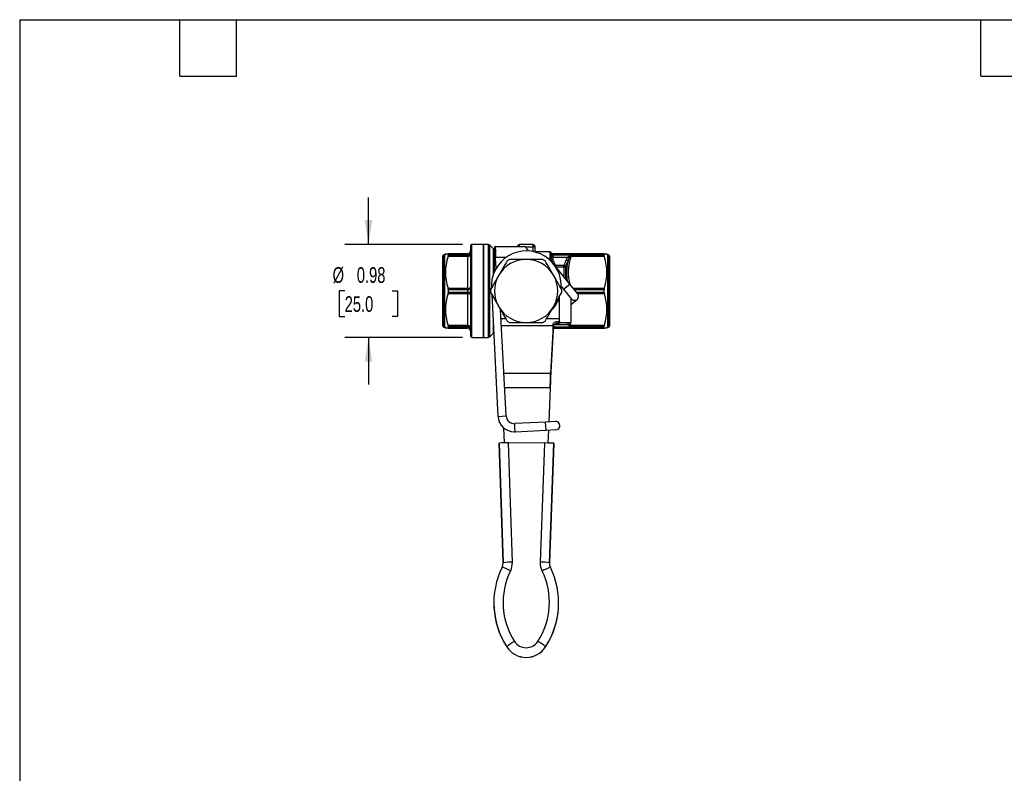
# Model space of a CAD drawing. Header units: inches. Extents: x 0.5 to 21.5, y 0.5 to 16.5.
# Tile 8 of 20: x 0.5 to 10.9, y 8.5 to 16.5. Entities that reach past the tile are written whole.
import ezdxf

# ---------------------------------------------------------------- set-up
doc = ezdxf.new("R2010")
doc.units = ezdxf.units.IN
doc.header["$LTSCALE"] = 2
doc.header["$MEASUREMENT"] = 0
doc.linetypes.add('SLD-Solid', pattern=[0])
doc.layers.add('DIMENSIONS', color=140, linetype='SLD-Solid', lineweight=25)
doc.layers.add('TEXT', color=140, linetype='SLD-Solid', lineweight=25)
doc.styles.add('SLDTEXTSTYLE0', font='TXT', dxfattribs={"width": 0.7})
doc.dimstyles.new('SLDDIMSTYLE3', dxfattribs={"dimtxt": 0.169922, "dimasz": 0.26, "dimexe": 0, "dimexo": 0.0625, "dimgap": 0.04248, "dimtad": 0, "dimtih": 1, "dimtoh": 1, "dimrnd": 1e-09, "dimdsep": 46, "dimtxsty": 'SLDTEXTSTYLE0', "dimsah": 1, "dimcen": 0.09, "dimadec": 0, "dimazin": 2, "dimtfac": 1, "dimtmove": 0, "dimatfit": 0, "dimfxl": 0, "dimfrac": 2, "dimtolj": 1, "dimtzin": 12, "dimarcsym": 0})

# ---------------------------------------------------------------- blocks, each defined once
blk = doc.blocks.new('_D_8')
at = {"layer": 'DIMENSIONS'}
for p, q in [((4.202, 14.112), (4.202, 14.612)), ((5.2, 14.112), (3.952, 14.112)), ((3.949, 13.62), (3.892, 13.62)), ((3.892, 13.62), (3.892, 13.35)), ((4.454, 13.62), (4.511, 13.62)), ((4.511, 13.62), (4.511, 13.35)), ((3.892, 13.35), (3.949, 13.35)), ((4.511, 13.35), (4.454, 13.35)), ((5.2, 13.128), (3.952, 13.128)), ((4.202, 13.128), (4.202, 12.628))]:
    blk.add_line(p, q, dxfattribs=at)
for points in [[(4.202, 14.112), (4.242, 14.372), (4.162, 14.372)], [(4.202, 13.128), (4.162, 12.868), (4.242, 12.868)]]:
    blk.add_solid(points, dxfattribs=at)
at = {"layer": 'DIMENSIONS', "char_height": 0.1667, "attachment_point": 1, "style": 'SLDTEXTSTYLE0'}
for s, insert in [('%%c', (3.821, 13.873)), ('0.98', (4.078, 13.873)), ('25.0', (3.949, 13.565))]:
    blk.add_mtext(s, dxfattribs=dict(at, insert=insert))

msp = doc.modelspace()

# ---------------------------------------------------------------- linework, layer by layer
for p, q in [((5.422, 14.112), (5.3, 14.112)), ((5.3, 13.128), (5.3, 14.112)), ((5.472, 14.112), (5.422, 14.112)), ((5.422, 14.112), (5.422, 13.128)), ((5.422, 13.62), (5.422, 14.112)), ((5.472, 14.112), (5.472, 13.62)), ((5.946, 14.112), (5.804, 14.112)), ((5.804, 14.093), (5.804, 14.112)), ((5.946, 14.112), (5.946, 14.089)), ((5.013, 14.004), (5.001, 14.004)), ((5.001, 13.62), (5.001, 14.004)), ((5.019, 14.014), (5.013, 14.004)), ((5.013, 13.62), (5.013, 14.004)), ((5.253, 14.014), (5.046, 14.014)), ((5.047, 14.012), (5.047, 13.996)), ((5.047, 14.012), (5.253, 14.012)), ((5.253, 14.014), (5.253, 14.012)), ((5.253, 14.012), (5.253, 13.996)), ((5.285, 14.097), (5.285, 13.144)), ((5.524, 14.07), (5.488, 14.106)), ((5.488, 13.62), (5.488, 14.106)), ((5.524, 14.07), (5.524, 13.786)), ((5.541, 14.063), (5.54, 14.063)), ((5.54, 13.831), (5.54, 14.063)), ((5.541, 13.994), (5.541, 14.093)), ((5.546, 14.093), (5.541, 14.093)), ((5.546, 13.994), (5.546, 14.093)), ((5.546, 14.093), (5.853, 14.093)), ((5.866, 14.089), (5.946, 14.089)), ((5.97, 14.089), (5.946, 14.089)), ((5.946, 14.089), (5.946, 14.038)), ((5.97, 14.032), (5.97, 14.089)), ((6.125, 14.034), (5.97, 14.034)), ((6.125, 14.034), (6.125, 13.95)), ((6.127, 14.013), (6.127, 13.95)), ((6.148, 14.018), (6.146, 14.022)), ((6.146, 14.018), (6.146, 14.022)), ((6.163, 14.011), (6.163, 14.014)), ((6.705, 14.014), (6.163, 14.014)), ((6.163, 14), (6.163, 14.011)), ((6.163, 14.011), (6.703, 14.011)), ((6.703, 13.996), (6.703, 14.011)), ((6.737, 14.004), (6.731, 14.014)), ((6.749, 14.004), (6.737, 14.004)), ((6.737, 14.004), (6.737, 13.236)), ((6.749, 14.004), (6.749, 13.236)), ((4.989, 13.62), (4.989, 13.992)), ((5.046, 13.989), (5.253, 13.989)), ((5.253, 13.996), (5.047, 13.996)), ((5.253, 13.996), (5.253, 13.989)), ((5.253, 13.989), (5.253, 13.646)), ((5.546, 13.994), (5.541, 13.994)), ((5.557, 13.86), (5.551, 13.975)), ((5.661, 13.975), (5.551, 13.975)), ((6.14, 13.994), (6.14, 13.983)), ((6.166, 13.907), (6.154, 13.92)), ((6.332, 14), (6.163, 14)), ((6.163, 13.98), (6.163, 14)), ((6.163, 13.98), (6.319, 13.98)), ((6.34, 13.693), (6.166, 13.907)), ((6.344, 13.996), (6.703, 13.996)), ((6.353, 13.988), (6.705, 13.988)), ((6.761, 13.992), (6.761, 13.248)), ((6.181, 13.889), (6.187, 13.892)), ((6.275, 13.892), (6.187, 13.892)), ((6.187, 13.892), (6.187, 13.882)), ((6.192, 13.875), (6.275, 13.875)), ((6.275, 13.875), (6.275, 13.892)), ((6.275, 13.875), (6.275, 13.773)), ((6.295, 13.748), (6.295, 13.883)), ((6.272, 13.638), (6.34, 13.693)), ((6.421, 13.592), (6.34, 13.693)), ((4.989, 13.248), (4.989, 13.62)), ((5.001, 13.236), (5.001, 13.62)), ((5.013, 13.236), (5.013, 13.62)), ((5.253, 13.646), (5.046, 13.646)), ((5.046, 13.595), (5.253, 13.595)), ((5.047, 13.636), (5.047, 13.604)), ((5.047, 13.636), (5.253, 13.636)), ((5.253, 13.604), (5.047, 13.604)), ((5.253, 13.646), (5.253, 13.636)), ((5.253, 13.636), (5.253, 13.604)), ((5.253, 13.604), (5.253, 13.595)), ((5.253, 13.595), (5.253, 13.252)), ((5.422, 13.128), (5.422, 13.62)), ((5.472, 13.62), (5.472, 13.128)), ((5.488, 13.135), (5.488, 13.62)), ((5.509, 13.585), (5.576, 12.289)), ((6.249, 13.668), (6.272, 13.638)), ((6.249, 13.667), (6.251, 13.665)), ((6.272, 13.638), (6.354, 13.537)), ((6.705, 13.646), (6.377, 13.646)), ((6.386, 13.635), (6.703, 13.635)), ((6.703, 13.605), (6.411, 13.605)), ((6.419, 13.594), (6.705, 13.594)), ((6.703, 13.605), (6.703, 13.635)), ((6.229, 13.328), (6.229, 13.556)), ((6.348, 13.545), (6.348, 13.286)), ((6.348, 13.476), (6.415, 13.531)), ((5.663, 12.294), (5.604, 13.42)), ((5.524, 13.304), (5.524, 13.17)), ((5.609, 13.328), (5.658, 13.328)), ((6.093, 13.328), (6.229, 13.328)), ((6.2, 13.295), (6.229, 13.295)), ((6.2, 13.295), (6.2, 13.275)), ((6.229, 13.275), (6.2, 13.275)), ((6.229, 13.295), (6.229, 13.328)), ((6.229, 13.295), (6.229, 13.294)), ((6.229, 13.286), (6.229, 13.294)), ((6.229, 13.286), (6.229, 13.275)), ((6.229, 13.286), (6.348, 13.286)), ((6.333, 13.273), (6.327, 13.286)), ((6.353, 13.253), (6.345, 13.286)), ((5.001, 13.236), (5.013, 13.236)), ((5.013, 13.236), (5.019, 13.227)), ((5.253, 13.252), (5.046, 13.252)), ((5.046, 13.227), (5.253, 13.227)), ((5.047, 13.245), (5.047, 13.229)), ((5.047, 13.245), (5.253, 13.245)), ((5.253, 13.229), (5.047, 13.229)), ((5.253, 13.252), (5.253, 13.245)), ((5.253, 13.245), (5.253, 13.229)), ((5.253, 13.229), (5.253, 13.227)), ((5.488, 13.135), (5.524, 13.17)), ((6.16, 13.249), (5.613, 13.249)), ((6.16, 13.249), (6.135, 12.747)), ((6.16, 13.2), (6.135, 12.698)), ((6.16, 13.2), (6.16, 13.249)), ((6.161, 13.267), (6.161, 13.229)), ((6.161, 13.229), (6.163, 13.229)), ((6.163, 13.241), (6.163, 13.243)), ((6.163, 13.241), (6.332, 13.241)), ((6.163, 13.229), (6.163, 13.241)), ((6.703, 13.229), (6.163, 13.229)), ((6.163, 13.227), (6.163, 13.229)), ((6.163, 13.227), (6.705, 13.227)), ((6.319, 13.261), (6.173, 13.261)), ((6.344, 13.245), (6.703, 13.245)), ((6.705, 13.253), (6.353, 13.253)), ((6.703, 13.229), (6.703, 13.245)), ((6.731, 13.226), (6.737, 13.236)), ((6.737, 13.236), (6.749, 13.236)), ((5.3, 13.128), (5.422, 13.128)), ((5.422, 13.128), (5.472, 13.128)), ((5.639, 12.747), (6.135, 12.747)), ((6.135, 12.747), (6.135, 12.698)), ((6.13, 12.592), (5.647, 12.592)), ((6.13, 12.592), (6.115, 12.231)), ((6.13, 12.588), (6.115, 12.231)), ((6.13, 12.588), (6.13, 12.592)), ((5.576, 12.289), (5.62, 12.292)), ((5.62, 12.292), (5.663, 12.294)), ((6.082, 12.229), (5.754, 12.212)), ((6.186, 12.234), (6.082, 12.229)), ((6.085, 12.186), (6.082, 12.229)), ((5.645, 12.007), (5.638, 12.166)), ((5.645, 12.007), (5.638, 12.165)), ((5.756, 12.169), (5.754, 12.212)), ((5.758, 12.125), (5.756, 12.169)), ((5.758, 12.125), (6.087, 12.142)), ((6.087, 12.142), (6.085, 12.186)), ((6.087, 12.142), (6.191, 12.148)), ((6.111, 12.144), (6.105, 12.006)), ((6.111, 12.144), (6.105, 12.006)), ((5.588, 12.004), (5.63, 10.735)), ((5.588, 12.004), (5.588, 12.002)), ((5.63, 10.734), (5.588, 12.002)), ((5.729, 10.742), (5.686, 12.007)), ((6.07, 12.006), (5.686, 12.007)), ((6.07, 12.006), (6.024, 10.742)), ((6.122, 10.735), (6.168, 12.003)), ((6.168, 12.002), (6.122, 10.733)), ((6.168, 12.002), (6.168, 12.003)), ((5.63, 10.735), (5.63, 10.734)), ((5.63, 10.731), (5.63, 10.734)), ((6.122, 10.733), (6.122, 10.735)), ((6.122, 10.733), (6.122, 10.73)), ((5.531, 10.308), (5.531, 10.307)), ((6.22, 10.309), (6.22, 10.31)), ((5.669, 9.842), (5.669, 9.843)), ((6.081, 9.841), (6.081, 9.843))]:
    msp.add_line(p, q)
at = {"flags": 128}
for points in [[(5.253, 13.989), (5.259, 13.989), (5.265, 13.99), (5.271, 13.991), (5.275, 13.993), (5.279, 13.996), (5.282, 13.998), (5.284, 14.001), (5.285, 14.004)], [(5.253, 13.646), (5.259, 13.646), (5.265, 13.647), (5.271, 13.648), (5.275, 13.65), (5.279, 13.653), (5.282, 13.655), (5.284, 13.658), (5.285, 13.661)], [(5.253, 13.595), (5.259, 13.595), (5.265, 13.594), (5.271, 13.592), (5.275, 13.59), (5.279, 13.588), (5.282, 13.585), (5.284, 13.582), (5.285, 13.579)], [(5.285, 13.236), (5.284, 13.239), (5.282, 13.242), (5.279, 13.245), (5.275, 13.247), (5.271, 13.249), (5.265, 13.251), (5.259, 13.252), (5.253, 13.252)]]:
    msp.add_lwpolyline(points, dxfattribs=at)
for centre, radius, start, end in [((5.3, 14.097), 0.0157, 90, 180), ((5.472, 14.089), 0.0236, 45, 90), ((5.804, 14.089), 0.0236, 90, 170.4059), ((5.946, 14.089), 0.0236, 0, 90), ((5.001, 13.992), 0.0118, 90, 180), ((5.253, 14.046), 0.0315, 270, 0), ((5.255, 14.042), 0.0298, 266.686, 356.2494), ((5.255, 14.025), 0.0294, 265.6626, 354.8782), ((5.877, 13.674), 0.371, 355.541, 183.1399), ((5.54, 14.087), 0.0236, 225, 270), ((6.125, 14.01), 0.0236, 30, 90), ((6.162, 13.988), 0.0229, 87.4418, 166.2269), ((6.749, 13.992), 0.0118, 0, 90), ((5.875, 13.62), 0.335, 90, 150), ((5.875, 13.62), 0.378, 117.6972, 122.3028), ((5.875, 13.62), 0.335, 30, 90), ((5.875, 13.62), 0.378, 57.6972, 62.3028), ((6.162, 13.977), 0.0228, 86.9168, 165.1558), ((6.276, 13.901), 0.0263, 267.6493, 317.375), ((5.875, 13.62), 0.335, 150, 210), ((5.875, 13.62), 0.335, 330, 30), ((5.261, 13.853), 0.216, 267.918, 276.2683), ((5.261, 13.388), 0.216, 83.7317, 92.082), ((5.875, 13.62), 0.378, 177.6972, 182.3028), ((5.875, 13.62), 0.378, 357.6972, 2.3028), ((6.388, 13.564), 0.0433, 218.9756, 38.9756), ((5.875, 13.62), 0.335, 210, 270), ((5.875, 13.62), 0.335, 270, 330), ((5.875, 13.62), 0.378, 237.6972, 242.3028), ((5.875, 13.62), 0.378, 297.6972, 302.3028), ((5.001, 13.248), 0.0118, 180, 270), ((5.255, 13.216), 0.0294, 5.1218, 94.3374), ((5.255, 13.199), 0.0298, 3.7506, 93.314), ((5.253, 13.195), 0.0315, 0, 90), ((5.54, 13.154), 0.0236, 115.0689, 135), ((6.749, 13.248), 0.0118, 270, 0), ((5.3, 13.144), 0.0157, 180, 270), ((5.472, 13.152), 0.0236, 270, 315), ((5.749, 12.298), 0.173, 182.9756, 270), ((5.749, 12.298), 0.0866, 182.9756, 272.9756), ((6.189, 12.191), 0.0433, 272.9756, 92.9756), ((5.749, 12.298), 0.173, 270, 272.9756), ((6.386, 10.308), 0.855, 153.6234, 212.9298), ((5.532, 10.732), 0.0983, 333.6232, 1.9156), ((5.356, 9.992), 0.745, 61.7421, 69.2014), ((5.728, 10.031), 0.711, 89.936, 97.8826), ((5.532, 10.735), 0.197, 333.6232, 1.9156), ((6.22, 10.734), 0.197, 177.9145, 206.207), ((6.022, 10.03), 0.712, 81.9497, 89.8933), ((6.394, 9.991), 0.744, 110.622, 118.0903), ((5.365, 10.31), 0.855, 326.9004, 26.2068), ((6.22, 10.731), 0.0983, 177.9145, 206.207), ((6.387, 10.312), 0.757, 153.6234, 212.9298), ((5.365, 10.313), 0.757, 326.9005, 26.2066), ((6.387, 10.307), 0.855, 180.0012, 212.9288), ((5.365, 10.309), 0.855, 326.9015, 359.9987), ((6.22, 9.13), 0.902, 121.3538, 127.7316), ((5.875, 9.977), 0.246, 212.938, 326.8924), ((5.875, 9.976), 0.246, 212.938, 326.8924), ((5.875, 9.981), 0.148, 212.938, 326.8924), ((5.526, 9.13), 0.904, 52.1088, 58.473)]:
    msp.add_arc(centre, radius, start, end)
for centre, start_param, end_param in [((5.686, 12.004), 1.570848, 3.141644), ((6.07, 12.003), 0.000052, 1.570848)]:
    msp.add_ellipse(centre, major_axis=(0.0985, -0.0001), ratio=0.034878, start_param=start_param, end_param=end_param)
for points, knots in [([(5.019, 14.014), (5.019, 14.014), (5.019, 14.014), (5.023, 14.014), (5.031, 14.014), (5.041, 14.014), (5.046, 14.014)], [0, 0, 0, 0, 0.111978, 0.389924, 0.682088, 1, 1, 1, 1]), ([(5.546, 14.093), (5.546, 14.093), (5.547, 14.09), (5.547, 14.078), (5.548, 14.069), (5.549, 14.048), (5.549, 14.035), (5.55, 14.014), (5.55, 14.006), (5.551, 13.99), (5.551, 13.983), (5.551, 13.975)], [0, 0, 0, 0, 0.11735, 0.11735, 0.2346383, 0.2346383, 0.3519265, 0.3519265, 0.412281, 0.412281, 0.4726362, 0.4726362, 0.4726362, 0.4726362]), ([(5.899, 14.044), (5.896, 14.049), (5.889, 14.065), (5.877, 14.08), (5.865, 14.091), (5.857, 14.092), (5.853, 14.093)], [0, 0, 0, 0, 0.186153, 0.502045, 0.751032, 1, 1, 1, 1]), ([(6.132, 14.015), (6.13, 14.014), (6.128, 14.014), (6.127, 14.013), (6.127, 14.013), (6.127, 14.013)], [-0.02768405, -0.02768405, -0.02768405, -0.02768405, 0, 0, 0.00026472, 0.00026472, 0.00026472, 0.00026472]), ([(6.127, 14.013), (6.127, 14.013), (6.127, 14.013), (6.13, 14.014), (6.132, 14.014), (6.134, 14.014)], [-0.02768405, -0.02768405, -0.02768405, -0.02768405, -0.02741932, -0.02741932, 0.00026472, 0.00026472, 0.00026472, 0.00026472]), ([(6.127, 14.013), (6.128, 14.013), (6.13, 14.013), (6.132, 14.012), (6.135, 14.009), (6.138, 14.003), (6.14, 13.997), (6.14, 13.994)], [0.0303791, 0.0303791, 0.0303791, 0.0303791, 0.0467665, 0.0631539, 0.0959287, 0.1614783, 0.2598026, 0.2598026, 0.2598026, 0.2598026]), ([(6.146, 14.018), (6.145, 14.018), (6.144, 14.017), (6.139, 14.016), (6.135, 14.015), (6.132, 14.015)], [0, 0, 0, 0, 0.1021115, 0.1276393, 0.1786951, 0.1786951, 0.1786951, 0.1786951]), ([(6.132, 14.015), (6.132, 14.014), (6.133, 14.014), (6.134, 14.014), (6.134, 14.014)], [0, 0, 0, 0, 0.428571, 1, 1, 1, 1]), ([(6.163, 14.014), (6.162, 14.014), (6.16, 14.014), (6.153, 14.014), (6.151, 14.014), (6.146, 14.014), (6.144, 14.014), (6.14, 14.014), (6.137, 14.014), (6.134, 14.014)], [0, 0, 0, 0, 0.5, 0.5, 0.75, 0.75, 0.875, 0.875, 1, 1, 1, 1]), ([(6.146, 14.018), (6.147, 14.017), (6.149, 14.015), (6.151, 14.014), (6.153, 14.014)], [0, 0, 0, 0, 0.571429, 1, 1, 1, 1]), ([(6.155, 14.014), (6.154, 14.014), (6.153, 14.014), (6.151, 14.015), (6.149, 14.016), (6.148, 14.017), (6.148, 14.018)], [0, 0, 0, 0, 0.250093, 0.50002, 0.750005, 1, 1, 1, 1]), ([(6.705, 14.014), (6.705, 14.014), (6.704, 14.014), (6.704, 14.013), (6.703, 14.013), (6.703, 14.012), (6.703, 14.012), (6.703, 14.011)], [0, 0, 0, 0, 0.225476, 0.448802, 0.67292, 0.837836, 1, 1, 1, 1]), ([(6.705, 14.014), (6.711, 14.014), (6.722, 14.014), (6.731, 14.014), (6.731, 14.014), (6.731, 14.014)], [0, 0, 0, 0, 0.399394, 0.762628, 1, 1, 1, 1]), ([(5.046, 13.989), (5.036, 13.957), (5.03, 13.927), (5.021, 13.871), (5.019, 13.844), (5.019, 13.79), (5.021, 13.763), (5.03, 13.707), (5.036, 13.678), (5.046, 13.646)], [0, 0, 0, 0, 0.25, 0.25, 0.5, 0.5, 0.75, 0.75, 1, 1, 1, 1]), ([(5.551, 13.975), (5.551, 13.977), (5.55, 13.98), (5.549, 13.985), (5.549, 13.987), (5.548, 13.99), (5.547, 13.992), (5.547, 13.994), (5.546, 13.994), (5.546, 13.994)], [0, 0, 0, 0, 0.02011163, 0.02011163, 0.04021313, 0.04021313, 0.0603146, 0.0603146, 0.07992761, 0.07992761, 0.07992761, 0.07992761]), ([(5.673, 13.94), (5.657, 13.912), (5.642, 13.886), (5.613, 13.836), (5.6, 13.812), (5.585, 13.788)], [0, 0, 0, 0, 0.5, 0.5, 1, 1, 1, 1]), ([(5.875, 13.955), (5.847, 13.955), (5.819, 13.955), (5.761, 13.955), (5.732, 13.955), (5.699, 13.955)], [0, 0, 0, 0, 0.5, 0.5, 1, 1, 1, 1]), ([(5.837, 13.955), (5.849, 13.956), (5.876, 13.959), (5.904, 13.959), (5.919, 13.955), (5.92, 13.955)], [0, 0, 0, 0, 0.43285, 0.972204, 1, 1, 1, 1]), ([(6.051, 13.955), (6.019, 13.955), (5.989, 13.955), (5.931, 13.955), (5.904, 13.955), (5.875, 13.955)], [0, 0, 0, 0, 0.5, 0.5, 1, 1, 1, 1]), ([(6.165, 13.788), (6.151, 13.812), (6.137, 13.836), (6.108, 13.886), (6.093, 13.912), (6.077, 13.94)], [0, 0, 0, 0, 0.5, 0.5, 1, 1, 1, 1]), ([(6.137, 13.971), (6.136, 13.969), (6.134, 13.967), (6.132, 13.963), (6.131, 13.96), (6.129, 13.957), (6.128, 13.954), (6.128, 13.952), (6.128, 13.951), (6.127, 13.951), (6.127, 13.95), (6.127, 13.95), (6.127, 13.95), (6.127, 13.95)], [-0.1124553, -0.1124553, -0.1124553, -0.1124553, -0.0803853, -0.0643503, -0.0483153, -0.0322802, -0.0162452, -0.0082277, -0.0042189, -0.0022146, -0.0002102, -0.0002102, 0, 0, 0, 0]), ([(6.127, 13.95), (6.128, 13.95), (6.128, 13.95), (6.129, 13.95), (6.13, 13.95), (6.132, 13.95), (6.134, 13.95), (6.137, 13.95), (6.14, 13.95), (6.143, 13.95), (6.146, 13.951), (6.15, 13.953), (6.152, 13.956), (6.154, 13.957)], [-0.1124553, -0.1124553, -0.1124553, -0.1124553, -0.1122451, -0.1122451, -0.1102408, -0.1082364, -0.1042276, -0.0962101, -0.0801751, -0.0641401, -0.0481051, -0.03207, 0, 0, 0, 0]), ([(6.127, 13.95), (6.132, 13.95), (6.136, 13.947), (6.14, 13.942), (6.14, 13.941)], [0.07478361, 0.07478361, 0.07478361, 0.07478361, 0.13725588, 0.14932112, 0.14932112, 0.14932112, 0.14932112]), ([(6.32, 13.94), (6.316, 13.922), (6.309, 13.889), (6.304, 13.838), (6.304, 13.787), (6.307, 13.75), (6.311, 13.731), (6.311, 13.728)], [0, 0, 0, 0, 0.245718, 0.482058, 0.720616, 0.956214, 1, 1, 1, 1]), ([(6.332, 14), (6.333, 13.999), (6.335, 13.998), (6.337, 13.996), (6.338, 13.994), (6.337, 13.992), (6.334, 13.989), (6.33, 13.986), (6.324, 13.983), (6.321, 13.981), (6.319, 13.98)], [-0.1404674, -0.1404674, -0.1404674, -0.1404674, -0.1204006, -0.1103673, -0.0953172, -0.0802671, -0.0602003, -0.0401335, -0.0200668, 0, 0, 0, 0]), ([(6.342, 13.69), (6.34, 13.696), (6.333, 13.724), (6.326, 13.773), (6.324, 13.842), (6.332, 13.914), (6.346, 13.963), (6.353, 13.988)], [0, 0, 0, 0, 0.066452, 0.280811, 0.494692, 0.747025, 1, 1, 1, 1]), ([(6.332, 14), (6.334, 14), (6.336, 13.999), (6.339, 13.998), (6.342, 13.997), (6.344, 13.996), (6.344, 13.996)], [0, 0, 0, 0, 0.301109, 0.530184, 0.778984, 1, 1, 1, 1]), ([(6.333, 13.967), (6.334, 13.969), (6.337, 13.973), (6.34, 13.979), (6.343, 13.985), (6.345, 13.99), (6.346, 13.994), (6.346, 13.995)], [-0.09133565, -0.09133565, -0.09133565, -0.09133565, -0.07126888, -0.05120211, -0.03113533, -0.01106856, 0, 0, 0, 0]), ([(6.344, 13.996), (6.345, 13.996), (6.345, 13.996), (6.346, 13.995), (6.346, 13.995)], [0, 0, 0, 0, 0.507576, 1, 1, 1, 1]), ([(6.703, 13.996), (6.703, 13.996), (6.703, 13.994), (6.704, 13.992), (6.704, 13.99), (6.705, 13.989), (6.705, 13.988)], [0, 0, 0, 0, 0.249002, 0.49583, 0.744763, 1, 1, 1, 1]), ([(6.705, 13.646), (6.714, 13.678), (6.721, 13.707), (6.73, 13.763), (6.732, 13.79), (6.732, 13.844), (6.73, 13.871), (6.721, 13.927), (6.714, 13.956), (6.705, 13.988)], [0, 0, 0, 0, 0.25, 0.25, 0.5, 0.5, 0.75, 0.75, 1, 1, 1, 1]), ([(5.585, 13.788), (5.571, 13.763), (5.557, 13.739), (5.528, 13.689), (5.514, 13.663), (5.498, 13.635)], [0, 0, 0, 0, 0.5, 0.5, 1, 1, 1, 1]), ([(6.253, 13.635), (6.237, 13.663), (6.222, 13.689), (6.193, 13.739), (6.179, 13.763), (6.165, 13.788)], [0, 0, 0, 0, 0.5, 0.5, 1, 1, 1, 1]), ([(5.046, 13.595), (5.036, 13.563), (5.03, 13.534), (5.021, 13.477), (5.019, 13.45), (5.019, 13.396), (5.021, 13.37), (5.03, 13.313), (5.036, 13.284), (5.046, 13.252)], [0, 0, 0, 0, 0.25, 0.25, 0.5, 0.5, 0.75, 0.75, 1, 1, 1, 1]), ([(5.498, 13.605), (5.514, 13.577), (5.528, 13.552), (5.557, 13.502), (5.571, 13.478), (5.585, 13.453)], [0, 0, 0, 0, 0.5, 0.5, 1, 1, 1, 1]), ([(6.165, 13.453), (6.179, 13.478), (6.193, 13.502), (6.222, 13.552), (6.237, 13.577), (6.253, 13.605)], [0, 0, 0, 0, 0.5, 0.5, 1, 1, 1, 1]), ([(6.705, 13.646), (6.705, 13.646), (6.704, 13.644), (6.704, 13.642), (6.703, 13.639), (6.703, 13.637), (6.703, 13.636), (6.703, 13.635)], [0, 0, 0, 0, 0.225476, 0.448802, 0.67292, 0.837836, 1, 1, 1, 1]), ([(6.703, 13.605), (6.703, 13.604), (6.703, 13.602), (6.704, 13.599), (6.704, 13.597), (6.705, 13.595), (6.705, 13.594)], [0, 0, 0, 0, 0.249002, 0.49583, 0.744763, 1, 1, 1, 1]), ([(6.705, 13.253), (6.714, 13.285), (6.721, 13.314), (6.73, 13.37), (6.732, 13.397), (6.732, 13.45), (6.73, 13.477), (6.721, 13.533), (6.714, 13.562), (6.705, 13.594)], [0, 0, 0, 0, 0.25, 0.25, 0.5, 0.5, 0.75, 0.75, 1, 1, 1, 1]), ([(6.142, 13.413), (6.151, 13.422), (6.174, 13.446), (6.202, 13.49), (6.224, 13.535), (6.232, 13.563), (6.234, 13.573)], [0, 0, 0, 0, 0.204931, 0.522923, 0.841028, 1, 1, 1, 1]), ([(5.585, 13.453), (5.6, 13.428), (5.613, 13.404), (5.642, 13.354), (5.657, 13.329), (5.673, 13.301)], [0, 0, 0, 0, 0.5, 0.5, 1, 1, 1, 1]), ([(6.077, 13.301), (6.093, 13.329), (6.108, 13.354), (6.137, 13.404), (6.151, 13.428), (6.165, 13.453)], [0, 0, 0, 0, 0.5, 0.5, 1, 1, 1, 1]), ([(5.699, 13.286), (5.732, 13.286), (5.761, 13.286), (5.819, 13.286), (5.847, 13.286), (5.875, 13.286)], [0, 0, 0, 0, 0.5, 0.5, 1, 1, 1, 1]), ([(5.875, 13.286), (5.904, 13.286), (5.931, 13.286), (5.989, 13.286), (6.019, 13.286), (6.051, 13.286)], [0, 0, 0, 0, 0.5, 0.5, 1, 1, 1, 1]), ([(6.161, 13.267), (6.161, 13.271), (6.162, 13.275), (6.167, 13.282), (6.171, 13.285), (6.182, 13.293), (6.191, 13.295), (6.2, 13.295)], [0, 0, 0, 0, 0.25, 0.25, 0.5, 0.5, 1, 1, 1, 1]), ([(6.2, 13.275), (6.197, 13.275), (6.194, 13.274), (6.189, 13.273), (6.186, 13.272), (6.179, 13.267), (6.174, 13.263), (6.168, 13.255), (6.165, 13.25), (6.162, 13.239), (6.161, 13.234), (6.161, 13.229)], [0, 0, 0, 0, 0.125, 0.125, 0.25, 0.25, 0.5, 0.5, 0.75, 0.75, 1, 1, 1, 1]), ([(6.303, 13.286), (6.305, 13.282), (6.309, 13.273), (6.316, 13.265), (6.319, 13.261)], [0, 0, 0, 0, 0.4558595, 1, 1, 1, 1]), ([(6.346, 13.246), (6.346, 13.247), (6.345, 13.25), (6.343, 13.256), (6.339, 13.264), (6.335, 13.27), (6.333, 13.273)], [0.04910424, 0.04910424, 0.04910424, 0.04910424, 0.06019927, 0.08026569, 0.10033212, 0.14046496, 0.14046496, 0.14046496, 0.14046496]), ([(5.046, 13.227), (5.041, 13.227), (5.032, 13.227), (5.023, 13.227), (5.019, 13.227), (5.019, 13.227), (5.019, 13.227)], [0, 0, 0, 0, 0.304106, 0.584247, 0.850554, 1, 1, 1, 1]), ([(6.319, 13.261), (6.323, 13.259), (6.328, 13.256), (6.334, 13.252), (6.338, 13.249), (6.338, 13.245), (6.335, 13.243), (6.333, 13.241), (6.332, 13.241)], [0, 0, 0, 0, 0.0401328, 0.0601993, 0.0802657, 0.1003321, 0.1203985, 0.140465, 0.140465, 0.140465, 0.140465]), ([(6.332, 13.241), (6.333, 13.241), (6.336, 13.242), (6.339, 13.242), (6.342, 13.243), (6.344, 13.244), (6.344, 13.245)], [0, 0, 0, 0, 0.2879, 0.53018, 0.763252, 1, 1, 1, 1]), ([(6.705, 13.253), (6.705, 13.252), (6.704, 13.251), (6.704, 13.249), (6.703, 13.247), (6.703, 13.246), (6.703, 13.245), (6.703, 13.245)], [0, 0, 0, 0, 0.225476, 0.448802, 0.67292, 0.837836, 1, 1, 1, 1]), ([(6.703, 13.229), (6.703, 13.229), (6.703, 13.228), (6.704, 13.227), (6.704, 13.227), (6.705, 13.227), (6.705, 13.227)], [0, 0, 0, 0, 0.249002, 0.49583, 0.744763, 1, 1, 1, 1]), ([(6.731, 13.227), (6.731, 13.227), (6.732, 13.227), (6.728, 13.227), (6.719, 13.227), (6.71, 13.227), (6.705, 13.227)], [0, 0, 0, 0, 0.112036, 0.390121, 0.682303, 1, 1, 1, 1]), ([(6.13, 12.592), (6.131, 12.619), (6.132, 12.646), (6.134, 12.699), (6.134, 12.724), (6.135, 12.747)], [0, 0, 0, 0, 0.208078, 0.208078, 0.416156, 0.416156, 0.416156, 0.416156]), ([(6.135, 12.698), (6.134, 12.682), (6.134, 12.664), (6.132, 12.627), (6.131, 12.608), (6.13, 12.588)], [0, 0, 0, 0, 0.1469679, 0.1469679, 0.2939359, 0.2939359, 0.2939359, 0.2939359])]:
    msp.add_open_spline(points, degree=3, knots=knots)
for points in [[(5.047, 14.012), (5.047, 14.013), (5.047, 14.014), (5.046, 14.014)], [(6.14, 13.994), (6.141, 13.999), (6.147, 14.01), (6.158, 14.014), (6.163, 14.014)], [(6.148, 14.018), (6.148, 14.018), (6.147, 14.018), (6.146, 14.018)], [(5.046, 13.989), (5.047, 13.991), (5.047, 13.994), (5.047, 13.996)], [(6.14, 13.983), (6.14, 13.979), (6.139, 13.975), (6.137, 13.971)], [(6.137, 13.971), (6.138, 13.97), (6.143, 13.966), (6.15, 13.96), (6.154, 13.957)], [(6.163, 13.98), (6.158, 13.981), (6.146, 13.982), (6.141, 13.983), (6.14, 13.983)], [(6.14, 13.941), (6.143, 13.938), (6.144, 13.934), (6.146, 13.93)], [(6.146, 13.93), (6.147, 13.931), (6.153, 13.933), (6.162, 13.937), (6.166, 13.939)], [(6.154, 13.957), (6.159, 13.964), (6.162, 13.972), (6.163, 13.98)], [(6.166, 13.939), (6.163, 13.946), (6.159, 13.952), (6.154, 13.957)], [(6.187, 13.892), (6.18, 13.908), (6.173, 13.923), (6.166, 13.939)], [(6.3, 13.949), (6.291, 13.93), (6.283, 13.911), (6.275, 13.892)], [(6.295, 13.883), (6.303, 13.902), (6.312, 13.921), (6.32, 13.94)], [(6.319, 13.98), (6.311, 13.971), (6.305, 13.96), (6.3, 13.949)], [(6.32, 13.94), (6.319, 13.94), (6.313, 13.943), (6.304, 13.947), (6.3, 13.949)], [(6.333, 13.967), (6.331, 13.969), (6.327, 13.973), (6.322, 13.977), (6.319, 13.98)], [(6.32, 13.94), (6.324, 13.949), (6.328, 13.959), (6.333, 13.967)], [(6.35, 13.992), (6.348, 13.993), (6.347, 13.994), (6.346, 13.995)], [(6.35, 13.992), (6.351, 13.991), (6.352, 13.989), (6.353, 13.988)], [(6.275, 13.892), (6.279, 13.89), (6.288, 13.886), (6.294, 13.884), (6.295, 13.883)], [(5.047, 13.636), (5.047, 13.64), (5.047, 13.643), (5.046, 13.646)], [(5.046, 13.595), (5.047, 13.598), (5.047, 13.601), (5.047, 13.604)], [(6.319, 13.261), (6.322, 13.263), (6.327, 13.268), (6.331, 13.272), (6.333, 13.273)], [(5.047, 13.245), (5.047, 13.247), (5.047, 13.249), (5.046, 13.252)], [(5.046, 13.227), (5.047, 13.227), (5.047, 13.227), (5.047, 13.229)], [(6.16, 13.249), (6.16, 13.255), (6.16, 13.261), (6.161, 13.267)], [(6.161, 13.229), (6.16, 13.219), (6.16, 13.209), (6.16, 13.2)], [(6.344, 13.245), (6.345, 13.245), (6.346, 13.245), (6.346, 13.246)], [(6.346, 13.246), (6.347, 13.247), (6.348, 13.248), (6.35, 13.249)], [(6.353, 13.253), (6.352, 13.251), (6.351, 13.25), (6.35, 13.249)]]:
    msp.add_open_spline(points, degree=3)
at = {"layer": 'TEXT'}
for p, q in [((0.5, 16.5), (21.5, 16.5)), ((0.5, 16.5), (0.5, 0.5)), ((2.2, 15.9), (2.2, 16.5)), ((2.8, 15.9), (2.8, 16.5)), ((10.7, 15.9), (10.7, 16.5)), ((2.2, 15.9), (2.8, 15.9)), ((10.7, 15.9), (11.3, 15.9))]:
    msp.add_line(p, q, dxfattribs=at)

# ---------------------------------------------------------------- dimensions: what is measured, and where the dimension line sits
at = {"layer": 'DIMENSIONS'}
dim = msp.add_linear_dim(base=(4.202, 14.112), p1=(5.3, 13.128), p2=(5.3, 14.112), angle=90, text='%%c<>', dimstyle='SLDDIMSTYLE3', dxfattribs=at)
dim.commit()
dim.dimension.update_dxf_attribs({"geometry": '_D_8', "text_midpoint": (4.202, 13.62), "dimtype": 160})

doc.saveas('drawing.dxf')
